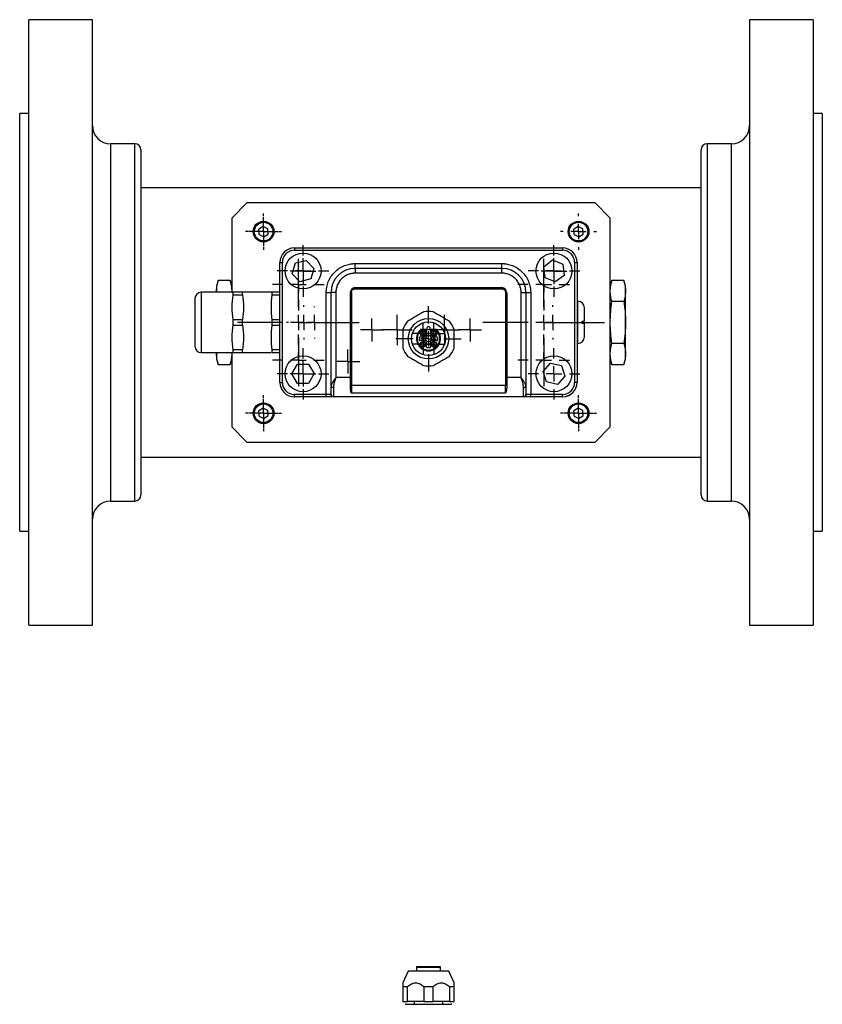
# Model space of a CAD drawing. Header units: inches. Extents: x 2.6 to 57.5, y 0.2 to 40.2.
# Tile 4 of 9: x 15.5 to 26, y 27.4 to 40.2. Entities that reach past the tile are written whole.
import ezdxf

# ---------------------------------------------------------------- set-up
doc = ezdxf.new("R2010")
doc.units = ezdxf.units.IN
doc.header["$LTSCALE"] = 4
doc.header["$MEASUREMENT"] = 0
doc.layers.add('SLD-0', color=179, linetype='Continuous')

# ---------------------------------------------------------------- blocks, each defined once
blk = doc.blocks.new('SW_CENTERMARKSYMBOL_58')
at = {"layer": 'SLD-0', "color": 0}
for p, q in [((0, 0.2), (0, 0.789)), ((-0.2, 0), (-0.789, 0)), ((0, 0), (-0.1, 0)), ((0, 0), (0, 0.1)), ((0, 0), (0, -0.1)), ((0, 0), (0.1, 0)), ((0.2, 0), (0.789, 0)), ((0, -0.2), (0, -0.789))]:
    blk.add_line(p, q, dxfattribs=at)
blk = doc.blocks.new('SW_CENTERMARKSYMBOL_59')
at = {"layer": 'SLD-0', "color": 0}
for p, q in [((0, 0.2), (0, 0.336)), ((-0.2, 0), (-0.336, 0)), ((0, 0), (-0.1, 0)), ((0, 0), (0, 0.1)), ((0, 0), (0, -0.1)), ((0, 0), (0.1, 0)), ((0.2, 0), (0.336, 0)), ((0, -0.2), (0, -0.336))]:
    blk.add_line(p, q, dxfattribs=at)
blk = doc.blocks.new('SW_CENTERMARKSYMBOL_60')
at = {"layer": 'SLD-0', "color": 0}
for p, q in [((0, 0.2), (0, 0.336)), ((-0.2, 0), (-0.336, 0)), ((0, 0), (-0.1, 0)), ((0, 0), (0, 0.1)), ((0, 0), (0, -0.1)), ((0, 0), (0.1, 0)), ((0.2, 0), (0.336, 0)), ((0, -0.2), (0, -0.336))]:
    blk.add_line(p, q, dxfattribs=at)
blk = doc.blocks.new('SW_CENTERMARKSYMBOL_61')
at = {"layer": 'SLD-0', "color": 0}
for p, q in [((0, 0.1), (0, 0.13)), ((-0.1, 0), (-0.13, 0)), ((0, 0), (-0.1, 0)), ((0, 0), (0, 0.1)), ((0, 0), (0, -0.1)), ((0, 0), (0.1, 0)), ((0.1, 0), (0.13, 0)), ((0, -0.1), (0, -0.13))]:
    blk.add_line(p, q, dxfattribs=at)
blk = doc.blocks.new('SW_CENTERMARKSYMBOL_62')
at = {"layer": 'SLD-0', "color": 0}
for p, q in [((0, 0.1), (0, 0.13)), ((-0.1, 0), (-0.13, 0)), ((0, 0), (-0.1, 0)), ((0, 0), (0, 0.1)), ((0, 0), (0, -0.1)), ((0, 0), (0.1, 0)), ((0.1, 0), (0.13, 0)), ((0, -0.1), (0, -0.13))]:
    blk.add_line(p, q, dxfattribs=at)
blk = doc.blocks.new('SW_CENTERMARKSYMBOL_63')
at = {"layer": 'SLD-0', "color": 0}
for p, q in [((0, 0.1), (0, 0.13)), ((-0.1, 0), (-0.13, 0)), ((0, 0), (-0.1, 0)), ((0, 0), (0, 0.1)), ((0, 0), (0, -0.1)), ((0, 0), (0.1, 0)), ((0.1, 0), (0.13, 0)), ((0, -0.1), (0, -0.13))]:
    blk.add_line(p, q, dxfattribs=at)
blk = doc.blocks.new('SW_CENTERMARKSYMBOL_64')
at = {"layer": 'SLD-0', "color": 0}
for p, q in [((0, 0.2), (0, 0.425)), ((-0.2, 0), (-0.425, 0)), ((0, 0), (-0.1, 0)), ((0, 0), (0, 0.1)), ((0, 0), (0, -0.1)), ((0, 0), (0.1, 0)), ((0.2, 0), (0.425, 0)), ((0, -0.2), (0, -0.425))]:
    blk.add_line(p, q, dxfattribs=at)
blk = doc.blocks.new('SW_CENTERMARKSYMBOL_65')
at = {"layer": 'SLD-0', "color": 0}
for p, q in [((0, 0.1), (0, 0.13)), ((-0.1, 0), (-0.13, 0)), ((0, 0), (-0.1, 0)), ((0, 0), (0, 0.1)), ((0, 0), (0, -0.1)), ((0, 0), (0.1, 0)), ((0.1, 0), (0.13, 0)), ((0, -0.1), (0, -0.13))]:
    blk.add_line(p, q, dxfattribs=at)
blk = doc.blocks.new('SW_CENTERMARKSYMBOL_66')
at = {"layer": 'SLD-0', "color": 0}
for p, q in [((0, 0.1), (0, 0.198)), ((-0.1, 0), (-0.198, 0)), ((0, 0), (-0.1, 0)), ((0, 0), (0, 0.1)), ((0, 0), (0, -0.1)), ((0, 0), (0.1, 0)), ((0.1, 0), (0.198, 0)), ((0, -0.1), (0, -0.198))]:
    blk.add_line(p, q, dxfattribs=at)
blk = doc.blocks.new('SW_CENTERMARKSYMBOL_67')
at = {"layer": 'SLD-0', "color": 0}
for p, q in [((0, 0.1), (0, 0.198)), ((-0.1, 0), (-0.198, 0)), ((0, 0), (-0.1, 0)), ((0, 0), (0, 0.1)), ((0, 0), (0, -0.1)), ((0, 0), (0.1, 0)), ((0.1, 0), (0.198, 0)), ((0, -0.1), (0, -0.198))]:
    blk.add_line(p, q, dxfattribs=at)
blk = doc.blocks.new('SW_CENTERMARKSYMBOL_68')
at = {"layer": 'SLD-0', "color": 0}
for p, q in [((0, 0.1), (0, 0.148)), ((-0.1, 0), (-0.148, 0)), ((0, 0), (-0.1, 0)), ((0, 0), (0, 0.1)), ((0, 0), (0, -0.1)), ((0, 0), (0.1, 0)), ((0.1, 0), (0.148, 0)), ((0, -0.1), (0, -0.148))]:
    blk.add_line(p, q, dxfattribs=at)
blk = doc.blocks.new('SW_CENTERMARKSYMBOL_69')
at = {"layer": 'SLD-0', "color": 0}
for p, q in [((0, 0.1), (0, 0.148)), ((-0.1, 0), (-0.148, 0)), ((0, 0), (-0.1, 0)), ((0, 0), (0, 0.1)), ((0, 0), (0, -0.1)), ((0, 0), (0.1, 0)), ((0.1, 0), (0.148, 0)), ((0, -0.1), (0, -0.148))]:
    blk.add_line(p, q, dxfattribs=at)
blk = doc.blocks.new('SW_CENTERMARKSYMBOL_70')
at = {"layer": 'SLD-0', "color": 0}
for p, q in [((0, 0.1), (0, 0.1563)), ((-0.1, 0), (-0.1563, 0)), ((0, 0), (-0.1, 0)), ((0, 0), (0, 0.1)), ((0, 0), (0, -0.1)), ((0, 0), (0.1, 0)), ((0.1, 0), (0.1563, 0)), ((0, -0.1), (0, -0.1563))]:
    blk.add_line(p, q, dxfattribs=at)
blk = doc.blocks.new('SW_CENTERMARKSYMBOL_71')
at = {"layer": 'SLD-0', "color": 0}
for p, q in [((0, 0.2), (0, 0.235)), ((-0.2, 0), (-0.235, 0)), ((0, 0), (-0.1, 0)), ((0, 0), (0, 0.1)), ((0, 0), (0, -0.1)), ((0, 0), (0.1, 0)), ((0.2, 0), (0.235, 0)), ((0, -0.2), (0, -0.235))]:
    blk.add_line(p, q, dxfattribs=at)
blk = doc.blocks.new('SW_CENTERMARKSYMBOL_72')
at = {"layer": 'SLD-0', "color": 0}
for p, q in [((0, 0.1), (0, 0.189)), ((-0.1, 0), (-0.189, 0)), ((0, 0), (-0.1, 0)), ((0, 0), (0, 0.1)), ((0, 0), (0, -0.1)), ((0, 0), (0.1, 0)), ((0.1, 0), (0.189, 0)), ((0, -0.1), (0, -0.189))]:
    blk.add_line(p, q, dxfattribs=at)
blk = doc.blocks.new('SW_CENTERMARKSYMBOL_73')
at = {"layer": 'SLD-0', "color": 0}
for p, q in [((0, 0.1), (0, 0.189)), ((-0.1, 0), (-0.189, 0)), ((0, 0), (-0.1, 0)), ((0, 0), (0, 0.1)), ((0, 0), (0, -0.1)), ((0, 0), (0.1, 0)), ((0.1, 0), (0.189, 0)), ((0, -0.1), (0, -0.189))]:
    blk.add_line(p, q, dxfattribs=at)
blk = doc.blocks.new('SW_CENTERMARKSYMBOL_74')
at = {"layer": 'SLD-0', "color": 0}
for p, q in [((0, 0.1), (0, 0.189)), ((-0.1, 0), (-0.189, 0)), ((0, 0), (-0.1, 0)), ((0, 0), (0, 0.1)), ((0, 0), (0, -0.1)), ((0, 0), (0.1, 0)), ((0.1, 0), (0.189, 0)), ((0, -0.1), (0, -0.189))]:
    blk.add_line(p, q, dxfattribs=at)
blk = doc.blocks.new('SW_CENTERMARKSYMBOL_75')
at = {"layer": 'SLD-0', "color": 0}
for p, q in [((0, 0.2), (0, 0.789)), ((-0.2, 0), (-0.789, 0)), ((0, 0), (-0.1, 0)), ((0, 0), (0, 0.1)), ((0, 0), (0, -0.1)), ((0, 0), (0.1, 0)), ((0.2, 0), (0.789, 0)), ((0, -0.2), (0, -0.789))]:
    blk.add_line(p, q, dxfattribs=at)
blk = doc.blocks.new('SW_CENTERMARKSYMBOL_76')
at = {"layer": 'SLD-0', "color": 0}
for p, q in [((0, 0.2), (0, 0.336)), ((-0.2, 0), (-0.336, 0)), ((0, 0), (-0.1, 0)), ((0, 0), (0, 0.1)), ((0, 0), (0, -0.1)), ((0, 0), (0.1, 0)), ((0.2, 0), (0.336, 0)), ((0, -0.2), (0, -0.336))]:
    blk.add_line(p, q, dxfattribs=at)
blk = doc.blocks.new('SW_CENTERMARKSYMBOL_77')
at = {"layer": 'SLD-0', "color": 0}
for p, q in [((0, 0.2), (0, 0.336)), ((-0.2, 0), (-0.336, 0)), ((0, 0), (-0.1, 0)), ((0, 0), (0, 0.1)), ((0, 0), (0, -0.1)), ((0, 0), (0.1, 0)), ((0.2, 0), (0.336, 0)), ((0, -0.2), (0, -0.336))]:
    blk.add_line(p, q, dxfattribs=at)
blk = doc.blocks.new('SW_CENTERMARKSYMBOL_78')
at = {"layer": 'SLD-0', "color": 0}
for p, q in [((0, 0.2), (0, 0.235)), ((-0.2, 0), (-0.235, 0)), ((0, 0), (-0.1, 0)), ((0, 0), (0, 0.1)), ((0, 0), (0, -0.1)), ((0, 0), (0.1, 0)), ((0.2, 0), (0.235, 0)), ((0, -0.2), (0, -0.235))]:
    blk.add_line(p, q, dxfattribs=at)
blk = doc.blocks.new('SW_CENTERMARKSYMBOL_79')
at = {"layer": 'SLD-0', "color": 0}
for p, q in [((0, 0.2), (0, 0.334375)), ((-0.2, 0), (-0.334375, 0)), ((0, 0), (-0.1, 0)), ((0, 0), (0, 0.1)), ((0, 0), (0, -0.1)), ((0, 0), (0.1, 0)), ((0.2, 0), (0.334375, 0)), ((0, -0.2), (0, -0.334375))]:
    blk.add_line(p, q, dxfattribs=at)
blk = doc.blocks.new('SW_CENTERMARKSYMBOL_80')
at = {"layer": 'SLD-0', "color": 0}
for p, q in [((0, 0.1), (0, 0.168)), ((-0.1, 0), (-0.168, 0)), ((0, 0), (-0.1, 0)), ((0, 0), (0, 0.1)), ((0, 0), (0, -0.1)), ((0, 0), (0.1, 0)), ((0.1, 0), (0.168, 0)), ((0, -0.1), (0, -0.168))]:
    blk.add_line(p, q, dxfattribs=at)
blk = doc.blocks.new('SW_CENTERMARKSYMBOL_81')
at = {"layer": 'SLD-0', "color": 0}
for p, q in [((0, 0.2), (0, 0.334375)), ((-0.2, 0), (-0.334375, 0)), ((0, 0), (-0.1, 0)), ((0, 0), (0, 0.1)), ((0, 0), (0, -0.1)), ((0, 0), (0.1, 0)), ((0.2, 0), (0.334375, 0)), ((0, -0.2), (0, -0.334375))]:
    blk.add_line(p, q, dxfattribs=at)
blk = doc.blocks.new('SW_CENTERMARKSYMBOL_82')
at = {"layer": 'SLD-0', "color": 0}
for p, q in [((0, 0.1), (0, 0.168)), ((-0.1, 0), (-0.168, 0)), ((0, 0), (-0.1, 0)), ((0, 0), (0, 0.1)), ((0, 0), (0, -0.1)), ((0, 0), (0.1, 0)), ((0.1, 0), (0.168, 0)), ((0, -0.1), (0, -0.168))]:
    blk.add_line(p, q, dxfattribs=at)
blk = doc.blocks.new('SW_CENTERMARKSYMBOL_83')
at = {"layer": 'SLD-0', "color": 0}
for p, q in [((0, 0.1), (0, 0.168)), ((-0.1, 0), (-0.168, 0)), ((0, 0), (-0.1, 0)), ((0, 0), (0, 0.1)), ((0, 0), (0, -0.1)), ((0, 0), (0.1, 0)), ((0.1, 0), (0.168, 0)), ((0, -0.1), (0, -0.168))]:
    blk.add_line(p, q, dxfattribs=at)
blk = doc.blocks.new('SW_CENTERMARKSYMBOL_84')
at = {"layer": 'SLD-0', "color": 0}
for p, q in [((0, 0.2), (0, 0.208)), ((-0.2, 0), (-0.208, 0)), ((0, 0), (-0.1, 0)), ((0, 0), (0, 0.1)), ((0, 0), (0, -0.1)), ((0, 0), (0.1, 0)), ((0.2, 0), (0.208, 0)), ((0, -0.2), (0, -0.208))]:
    blk.add_line(p, q, dxfattribs=at)
blk = doc.blocks.new('SW_CENTERMARKSYMBOL_85')
at = {"layer": 'SLD-0', "color": 0}
for p, q in [((0, 0.2), (0, 0.235)), ((-0.2, 0), (-0.235, 0)), ((0, 0), (-0.1, 0)), ((0, 0), (0, 0.1)), ((0, 0), (0, -0.1)), ((0, 0), (0.1, 0)), ((0.2, 0), (0.235, 0)), ((0, -0.2), (0, -0.235))]:
    blk.add_line(p, q, dxfattribs=at)
blk = doc.blocks.new('SW_CENTERMARKSYMBOL_86')
at = {"layer": 'SLD-0', "color": 0}
for p, q in [((0, 0.2), (0, 0.334375)), ((-0.2, 0), (-0.334375, 0)), ((0, 0), (-0.1, 0)), ((0, 0), (0, 0.1)), ((0, 0), (0, -0.1)), ((0, 0), (0.1, 0)), ((0.2, 0), (0.334375, 0)), ((0, -0.2), (0, -0.334375))]:
    blk.add_line(p, q, dxfattribs=at)
blk = doc.blocks.new('SW_CENTERMARKSYMBOL_87')
at = {"layer": 'SLD-0', "color": 0}
for p, q in [((0, 0.2), (0, 0.334375)), ((-0.2, 0), (-0.334375, 0)), ((0, 0), (-0.1, 0)), ((0, 0), (0, 0.1)), ((0, 0), (0, -0.1)), ((0, 0), (0.1, 0)), ((0.2, 0), (0.334375, 0)), ((0, -0.2), (0, -0.334375))]:
    blk.add_line(p, q, dxfattribs=at)
blk = doc.blocks.new('SW_CENTERMARKSYMBOL_88')
at = {"layer": 'SLD-0', "color": 0}
for p, q in [((0, 0.2), (0, 0.225)), ((-0.2, 0), (-0.225, 0)), ((0, 0), (-0.1, 0)), ((0, 0), (0, 0.1)), ((0, 0), (0, -0.1)), ((0, 0), (0.1, 0)), ((0.2, 0), (0.225, 0)), ((0, -0.2), (0, -0.225))]:
    blk.add_line(p, q, dxfattribs=at)
blk = doc.blocks.new('SW_CENTERMARKSYMBOL_89')
at = {"layer": 'SLD-0', "color": 0}
for p, q in [((0, 0.2), (0, 0.225)), ((-0.2, 0), (-0.225, 0)), ((0, 0), (-0.1, 0)), ((0, 0), (0, 0.1)), ((0, 0), (0, -0.1)), ((0, 0), (0.1, 0)), ((0.2, 0), (0.225, 0)), ((0, -0.2), (0, -0.225))]:
    blk.add_line(p, q, dxfattribs=at)
blk = doc.blocks.new('SW_CENTERMARKSYMBOL_90')
at = {"layer": 'SLD-0', "color": 0}
for p, q in [((0, 0.2), (0, 0.235)), ((-0.2, 0), (-0.235, 0)), ((0, 0), (-0.1, 0)), ((0, 0), (0, 0.1)), ((0, 0), (0, -0.1)), ((0, 0), (0.1, 0)), ((0.2, 0), (0.235, 0)), ((0, -0.2), (0, -0.235))]:
    blk.add_line(p, q, dxfattribs=at)

msp = doc.modelspace()

# ---------------------------------------------------------------- linework, layer by layer
at = {"color": 7, "linetype": 'Continuous', "lineweight": 25}
for p, q in [((16.493, 40.223), (15.666, 40.223)), ((15.666, 38.255), (15.666, 40.223)), ((16.493, 38.255), (16.493, 40.223)), ((25.863, 40.223), (25.036, 40.223)), ((25.036, 40.223), (25.036, 32.349)), ((25.863, 40.223), (25.863, 32.349)), ((15.666, 39.003), (15.548, 39.003)), ((15.548, 37.644), (15.548, 39.003)), ((25.981, 39.003), (25.863, 39.003)), ((25.981, 39.003), (25.981, 33.57)), ((17.044, 38.609), (16.729, 38.609)), ((24.8, 38.609), (24.485, 38.609)), ((17.123, 38.53), (17.123, 37.408)), ((24.406, 34.042), (24.406, 38.53)), ((15.666, 32.349), (15.666, 38.255)), ((16.493, 32.349), (16.493, 38.255)), ((24.406, 38.036), (17.123, 38.036)), ((18.501, 37.841), (18.304, 37.644)), ((23.028, 37.841), (18.501, 37.841)), ((23.225, 37.644), (23.028, 37.841)), ((15.548, 33.57), (15.548, 37.644)), ((18.304, 37.644), (18.304, 36.679)), ((18.714, 37.535), (18.657, 37.498)), ((18.775, 37.504), (18.714, 37.535)), ((22.808, 37.535), (22.751, 37.498)), ((22.869, 37.504), (22.808, 37.535)), ((23.225, 34.928), (23.225, 37.644)), ((17.123, 37.408), (17.123, 34.042)), ((18.66, 37.43), (18.657, 37.498)), ((18.66, 37.43), (18.721, 37.399)), ((18.721, 37.399), (18.778, 37.436)), ((18.778, 37.436), (18.775, 37.504)), ((22.754, 37.43), (22.751, 37.498)), ((22.754, 37.43), (22.815, 37.399)), ((22.815, 37.399), (22.872, 37.436)), ((22.872, 37.436), (22.869, 37.504)), ((19.118, 37.255), (22.605, 37.255)), ((19.118, 37.255), (19.118, 37.224)), ((19.118, 37.224), (22.605, 37.224)), ((22.605, 37.255), (22.605, 37.224)), ((18.931, 37.073), (18.931, 37.067)), ((18.931, 35.506), (18.931, 37.067)), ((18.931, 37.067), (18.962, 37.067)), ((18.962, 35.506), (18.962, 37.067)), ((19.091, 36.92), (19.131, 37.059)), ((19.131, 37.059), (19.271, 37.093)), ((19.271, 37.093), (19.371, 36.989)), ((19.908, 36.989), (19.908, 37.051)), ((19.908, 37.051), (21.815, 37.051)), ((21.815, 36.989), (21.815, 37.051)), ((22.36, 37.011), (22.475, 37.098)), ((22.377, 36.868), (22.36, 37.011)), ((22.475, 37.098), (22.608, 37.042)), ((22.608, 37.042), (22.626, 36.898)), ((22.761, 37.067), (22.761, 35.506)), ((22.761, 37.067), (22.793, 37.067)), ((22.793, 37.067), (22.793, 35.506)), ((19.191, 36.816), (19.091, 36.92)), ((19.371, 36.989), (19.331, 36.851)), ((19.731, 36.936), (19.724, 36.928)), ((19.731, 36.936), (19.734, 36.936)), ((21.815, 36.989), (19.908, 36.989)), ((19.908, 36.989), (19.908, 36.926)), ((21.815, 36.926), (19.908, 36.926)), ((21.815, 36.926), (21.815, 36.989)), ((22.626, 36.898), (22.51, 36.812)), ((18.126, 36.832), (18.107, 36.759)), ((18.284, 36.832), (18.126, 36.832)), ((18.304, 36.759), (18.284, 36.832)), ((19.331, 36.851), (19.191, 36.816)), ((19.656, 36.861), (19.652, 36.857)), ((19.652, 36.855), (19.652, 36.857)), ((22.51, 36.812), (22.377, 36.868)), ((23.245, 36.832), (23.225, 36.759)), ((23.402, 36.832), (23.245, 36.832)), ((23.422, 36.759), (23.402, 36.832)), ((23.422, 36.695), (23.422, 36.759)), ((18.31, 36.679), (17.907, 36.679)), ((18.107, 36.695), (18.107, 36.679)), ((18.109, 36.679), (18.107, 36.695)), ((18.304, 36.695), (18.301, 36.679)), ((18.321, 36.643), (18.321, 36.679)), ((18.445, 36.679), (18.321, 36.679)), ((18.321, 36.643), (18.445, 36.643)), ((18.445, 36.643), (18.445, 36.679)), ((18.456, 36.679), (18.445, 36.679)), ((18.819, 36.679), (18.463, 36.679)), ((18.831, 36.643), (18.831, 36.679)), ((18.931, 36.679), (18.831, 36.679)), ((18.831, 36.643), (18.931, 36.643)), ((18.931, 36.682), (18.921, 36.682)), ((19.533, 35.35), (19.533, 36.676)), ((19.533, 36.676), (19.596, 36.676)), ((19.596, 35.456), (19.596, 36.676)), ((19.658, 36.676), (19.596, 36.676)), ((19.658, 36.676), (19.658, 35.569)), ((19.846, 35.569), (19.846, 36.676)), ((19.861, 36.677), (19.861, 35.465)), ((19.908, 36.739), (21.815, 36.739)), ((19.908, 36.724), (19.908, 36.739)), ((19.908, 36.724), (21.815, 36.724)), ((21.815, 36.739), (21.815, 36.724)), ((21.863, 36.677), (21.863, 35.465)), ((21.878, 36.676), (21.878, 35.569)), ((22.065, 35.569), (22.065, 36.676)), ((22.065, 36.676), (22.128, 36.676)), ((22.128, 36.676), (22.128, 35.456)), ((22.128, 36.676), (22.19, 36.676)), ((22.19, 36.676), (22.19, 35.35)), ((22.803, 36.562), (22.793, 36.562)), ((23.402, 36.559), (23.245, 36.559)), ((18.321, 36.251), (18.321, 36.322)), ((18.445, 36.322), (18.321, 36.322)), ((18.321, 36.251), (18.445, 36.251)), ((18.445, 36.251), (18.445, 36.322)), ((18.831, 36.251), (18.831, 36.322)), ((18.931, 36.322), (18.831, 36.322)), ((18.831, 36.251), (18.931, 36.251)), ((22.858, 36.272), (22.858, 36.302)), ((20.837, 36.192), (20.758, 36.192)), ((20.761, 36.182), (20.837, 36.182)), ((20.837, 36.182), (20.837, 36.192)), ((20.837, 36.192), (20.886, 36.192)), ((20.837, 36.105), (20.837, 36.182)), ((20.842, 36.214), (20.842, 36.192)), ((20.86, 36.231), (20.864, 36.231)), ((20.881, 36.214), (20.881, 36.192)), ((20.886, 36.192), (20.886, 36.182)), ((20.966, 36.192), (20.886, 36.192)), ((20.886, 36.182), (20.886, 36.105)), ((20.886, 36.182), (20.962, 36.182)), ((20.744, 36.059), (20.744, 36.089)), ((20.753, 36.098), (20.831, 36.098)), ((20.831, 36.049), (20.753, 36.049)), ((20.837, 35.966), (20.837, 36.043)), ((20.886, 36.043), (20.886, 35.966)), ((20.892, 36.098), (20.97, 36.098)), ((20.97, 36.049), (20.892, 36.049)), ((20.98, 36.089), (20.98, 36.059)), ((22.793, 36.012), (22.803, 36.012)), ((23.402, 36.013), (23.245, 36.013)), ((17.907, 35.895), (18.304, 35.895)), ((18.107, 35.877), (18.109, 35.895)), ((18.107, 35.895), (18.107, 35.877)), ((18.107, 35.877), (18.107, 35.814)), ((18.301, 35.895), (18.304, 35.877)), ((18.304, 35.895), (18.304, 34.928)), ((18.31, 35.895), (18.321, 35.895)), ((18.321, 35.895), (18.321, 35.93)), ((18.445, 35.93), (18.321, 35.93)), ((18.321, 35.895), (18.445, 35.895)), ((18.445, 35.895), (18.445, 35.93)), ((18.456, 35.895), (18.813, 35.895)), ((18.819, 35.895), (18.831, 35.895)), ((18.831, 35.895), (18.831, 35.93)), ((18.931, 35.93), (18.831, 35.93)), ((18.831, 35.895), (18.931, 35.895)), ((18.921, 35.892), (18.931, 35.892)), ((20.876, 35.956), (20.847, 35.956)), ((18.107, 35.814), (18.126, 35.741)), ((18.126, 35.741), (18.284, 35.741)), ((18.284, 35.741), (18.304, 35.814)), ((19.086, 35.618), (19.158, 35.743)), ((19.158, 35.743), (19.302, 35.744)), ((19.302, 35.744), (19.375, 35.62)), ((22.352, 35.649), (22.448, 35.756)), ((22.448, 35.756), (22.589, 35.726)), ((22.589, 35.726), (22.634, 35.589)), ((23.225, 35.814), (23.245, 35.741)), ((23.245, 35.741), (23.402, 35.741)), ((23.402, 35.741), (23.422, 35.814)), ((19.159, 35.493), (19.086, 35.618)), ((19.375, 35.62), (19.304, 35.494)), ((22.396, 35.512), (22.352, 35.649)), ((18.931, 35.506), (18.962, 35.506)), ((19.304, 35.494), (19.159, 35.493)), ((19.846, 35.569), (19.658, 35.569)), ((19.846, 35.429), (19.846, 35.569)), ((22.065, 35.569), (21.878, 35.569)), ((21.878, 35.569), (21.878, 35.429)), ((22.537, 35.481), (22.396, 35.512)), ((22.634, 35.589), (22.537, 35.481)), ((22.793, 35.506), (22.761, 35.506)), ((19.533, 35.35), (19.118, 35.35)), ((19.118, 35.319), (19.118, 35.35)), ((19.592, 35.35), (19.533, 35.35)), ((19.533, 35.319), (19.533, 35.35)), ((19.627, 35.44), (19.627, 35.322)), ((21.863, 35.465), (19.861, 35.465)), ((19.861, 35.465), (19.861, 35.365)), ((21.863, 35.365), (19.861, 35.365)), ((21.863, 35.365), (21.863, 35.465)), ((22.096, 35.322), (22.096, 35.44)), ((22.19, 35.35), (22.132, 35.35)), ((22.19, 35.319), (22.19, 35.35)), ((22.605, 35.35), (22.19, 35.35)), ((22.605, 35.319), (22.605, 35.35)), ((19.112, 35.319), (19.119, 35.319)), ((19.533, 35.319), (19.118, 35.319)), ((22.102, 35.319), (19.621, 35.319)), ((22.605, 35.319), (22.19, 35.319)), ((18.714, 35.173), (18.657, 35.136)), ((18.66, 35.068), (18.657, 35.136)), ((18.775, 35.142), (18.714, 35.173)), ((18.778, 35.074), (18.775, 35.142)), ((22.808, 35.173), (22.751, 35.136)), ((22.754, 35.068), (22.751, 35.136)), ((22.869, 35.142), (22.808, 35.173)), ((22.872, 35.074), (22.869, 35.142)), ((18.66, 35.068), (18.721, 35.037)), ((18.721, 35.037), (18.778, 35.074)), ((22.754, 35.068), (22.815, 35.037)), ((22.815, 35.037), (22.872, 35.074)), ((18.304, 34.928), (18.501, 34.731)), ((23.028, 34.731), (23.225, 34.928)), ((18.501, 34.731), (23.028, 34.731)), ((17.123, 34.536), (24.406, 34.536)), ((16.729, 33.963), (17.044, 33.963)), ((24.485, 33.963), (24.8, 33.963)), ((15.548, 33.57), (15.666, 33.57)), ((25.863, 33.57), (25.981, 33.57)), ((15.666, 32.349), (16.493, 32.349)), ((25.036, 32.349), (25.863, 32.349)), ((20.599, 27.848), (20.529, 27.697)), ((21.124, 27.848), (20.599, 27.848)), ((20.704, 27.897), (20.704, 27.848)), ((21.019, 27.848), (21.019, 27.897)), ((21.194, 27.697), (21.124, 27.848)), ((20.529, 27.651), (20.59, 27.651)), ((20.529, 27.651), (20.529, 27.454)), ((20.59, 27.454), (20.59, 27.651)), ((20.801, 27.651), (20.922, 27.651)), ((20.801, 27.651), (20.801, 27.454)), ((20.922, 27.454), (20.922, 27.651)), ((21.134, 27.651), (21.194, 27.651)), ((21.134, 27.651), (21.134, 27.454)), ((21.194, 27.454), (21.194, 27.651)), ((20.529, 27.454), (20.59, 27.454)), ((20.562, 27.419), (20.862, 27.419)), ((20.801, 27.454), (20.59, 27.454)), ((20.675, 27.454), (20.675, 27.419)), ((20.801, 27.454), (20.922, 27.454)), ((21.134, 27.454), (20.922, 27.454)), ((21.049, 27.419), (21.049, 27.454)), ((21.134, 27.454), (21.194, 27.454))]:
    msp.add_line(p, q, dxfattribs=at)
at = {"color": 8, "linetype": 'Continuous', "lineweight": 25}
for p, q in [((16.729, 38.609), (16.729, 37.448)), ((17.044, 37.448), (17.044, 38.609)), ((24.485, 38.609), (24.485, 33.963)), ((24.8, 33.963), (24.8, 38.609)), ((16.729, 37.448), (16.729, 33.963)), ((17.044, 33.963), (17.044, 37.448)), ((17.907, 36.679), (17.907, 36.626)), ((17.907, 36.626), (17.907, 35.895)), ((18.921, 36.682), (18.921, 36.679)), ((22.803, 36.012), (22.803, 36.562)), ((18.921, 35.895), (18.921, 35.892)), ((21.019, 27.897), (20.704, 27.897))]:
    msp.add_line(p, q, dxfattribs=at)
at = {"color": 7, "linetype": 'Continuous', "lineweight": 25, "flags": 128}
for points in [[(19.119, 37.255), (19.082, 37.251), (19.048, 37.241)], [(18.107, 36.759), (18.107, 36.755), (18.107, 36.742), (18.107, 36.723), (18.107, 36.695)], [(18.921, 36.682), (18.904, 36.68), (18.898, 36.679)], [(23.422, 36.286), (23.422, 36.348), (23.422, 36.408), (23.422, 36.467), (23.422, 36.522), (23.422, 36.574), (23.422, 36.62), (23.422, 36.661), (23.422, 36.695)], [(23.422, 35.877), (23.422, 35.911), (23.422, 35.952), (23.422, 35.999), (23.422, 36.05), (23.422, 36.105), (23.422, 36.164), (23.422, 36.224), (23.422, 36.286)], [(18.898, 35.895), (18.904, 35.893), (18.921, 35.892)], [(23.422, 35.814), (23.422, 35.818), (23.422, 35.83), (23.422, 35.85), (23.422, 35.877)], [(18.931, 35.507), (18.934, 35.47), (18.945, 35.436)], [(19.627, 35.44), (19.621, 35.44), (19.615, 35.441), (19.61, 35.443), (19.605, 35.445), (19.601, 35.447), (19.598, 35.45), (19.596, 35.453), (19.596, 35.456)], [(22.096, 35.44), (22.103, 35.44), (22.108, 35.441), (22.114, 35.443), (22.119, 35.445), (22.122, 35.447), (22.125, 35.45), (22.127, 35.453), (22.128, 35.456)]]:
    msp.add_lwpolyline(points, dxfattribs=at)
at = {"color": 7, "linetype": 'Continuous', "lineweight": 25}
for centre, radius in [((18.718, 37.467), 0.135), ((18.718, 37.467), 0.121), ((22.812, 37.467), 0.135), ((22.812, 37.467), 0.121), ((19.231, 36.955), 0.234), ((22.493, 36.955), 0.234), ((20.862, 36.074), 0.263), ((20.862, 36.074), 0.22), ((20.793, 36.143), 0.0374), ((20.793, 36.143), 0.0295), ((20.931, 36.143), 0.0374), ((20.931, 36.143), 0.0295), ((20.793, 36.005), 0.0374), ((20.793, 36.005), 0.0295), ((20.931, 36.005), 0.0374), ((20.931, 36.005), 0.0295), ((19.231, 35.619), 0.234), ((22.493, 35.619), 0.234), ((18.718, 35.105), 0.135), ((18.718, 35.105), 0.121), ((22.812, 35.105), 0.135), ((22.812, 35.105), 0.121)]:
    msp.add_circle(centre, radius, dxfattribs=at)
for centre, radius, start, end in [((16.729, 38.845), 0.236, 180, 270), ((24.8, 38.845), 0.236, 270, 0), ((17.044, 38.53), 0.0787, 0, 90), ((24.485, 38.53), 0.0787, 90, 180), ((19.118, 37.067), 0.188, 90, 180), ((22.605, 37.067), 0.188, 0, 90), ((22.605, 37.067), 0.188, 0, 90), ((19.908, 36.676), 0.313, 90, 180), ((21.815, 36.676), 0.313, 0, 90), ((17.907, 36.598), 0.0808, 90, 180), ((19.908, 36.676), 0.0625, 90, 180), ((19.857, 36.461), 0.215, 89.0014, 92.9983), ((21.815, 36.676), 0.0625, 0, 90), ((21.866, 36.461), 0.215, 87.0017, 90.9986), ((22.803, 36.477), 0.085, 0, 90), ((20.862, 36.074), 0.354, 80.1342, 99.8658), ((20.862, 36.074), 0.354, 140.1342, 159.8658), ((20.862, 36.074), 0.354, 20.1342, 39.8658), ((20.862, 36.074), 0.157, 131.4096, 48.5904), ((20.862, 36.074), 0.0394, 51.3178, 128.6822), ((20.86, 36.214), 0.0177, 90, 180), ((20.864, 36.214), 0.0177, 0, 90), ((20.753, 36.089), 0.00984, 90, 180), ((20.753, 36.059), 0.00984, 180, 270), ((20.862, 36.074), 0.0394, 141.3178, 218.6822), ((20.862, 36.074), 0.0394, 128.6822, 141.3178), ((20.862, 36.074), 0.0394, 218.6822, 231.3178), ((20.862, 36.074), 0.0394, 231.3178, 308.6822), ((20.862, 36.074), 0.0394, 38.6822, 51.3178), ((20.862, 36.074), 0.0394, 308.6822, 321.3178), ((20.862, 36.074), 0.0394, 321.3178, 38.6822), ((20.97, 36.089), 0.00984, 0, 90), ((20.97, 36.059), 0.00984, 270, 0), ((22.803, 36.097), 0.085, 270, 0), ((17.907, 35.976), 0.0808, 180, 270), ((20.862, 36.074), 0.354, 200.1342, 219.8658), ((20.847, 35.966), 0.00984, 180, 270), ((20.876, 35.966), 0.00984, 270, 0), ((20.862, 36.074), 0.354, 320.1342, 339.8658), ((20.862, 36.074), 0.354, 260.1342, 279.8658), ((19.118, 35.506), 0.188, 180, 270), ((22.605, 35.507), 0.188, 270, 0), ((22.605, 35.506), 0.188, 270, 0), ((19.622, 35.349), 0.0303, 178.2259, 268.1086), ((19.627, 35.353), 0.0311, 180.3215, 270.3179), ((19.857, 35.25), 0.215, 89.0014, 92.9983), ((21.866, 35.25), 0.215, 87.0017, 90.9986), ((22.097, 35.353), 0.0311, 269.6821, 359.6785), ((22.101, 35.349), 0.0303, 271.8914, 1.7741), ((16.729, 33.727), 0.236, 90, 180), ((17.044, 34.042), 0.0787, 270, 0), ((24.485, 34.042), 0.0787, 180, 270), ((24.8, 33.727), 0.236, 0, 90), ((20.714, 27.897), 0.00984, 90, 180), ((21.009, 27.897), 0.00984, 0, 90), ((20.562, 27.409), 0.00984, 90, 110.1463), ((21.161, 27.409), 0.00984, 69.8537, 90)]:
    msp.add_arc(centre, radius, start, end, dxfattribs=at)
for points in [[(19.118, 37.224), (19.032, 37.224), (18.962, 37.154), (18.962, 37.067)], [(22.761, 37.067), (22.761, 37.154), (22.691, 37.224), (22.605, 37.224)], [(18.321, 36.679), (18.314, 36.679), (18.31, 36.679), (18.31, 36.679)], [(18.321, 36.322), (18.314, 36.376), (18.306, 36.483), (18.314, 36.59), (18.321, 36.643)], [(18.445, 36.643), (18.452, 36.59), (18.46, 36.483), (18.452, 36.376), (18.445, 36.322)], [(18.831, 36.679), (18.824, 36.679), (18.819, 36.679), (18.819, 36.679)], [(18.831, 36.322), (18.823, 36.376), (18.815, 36.483), (18.823, 36.59), (18.831, 36.643)], [(18.321, 35.93), (18.314, 35.984), (18.306, 36.091), (18.314, 36.198), (18.321, 36.251)], [(18.445, 36.251), (18.452, 36.198), (18.46, 36.091), (18.452, 35.984), (18.445, 35.93)], [(18.831, 35.93), (18.823, 35.984), (18.815, 36.091), (18.823, 36.198), (18.831, 36.251)], [(18.445, 35.895), (18.452, 35.895), (18.456, 35.895), (18.456, 35.895)], [(18.962, 35.506), (18.962, 35.42), (19.032, 35.35), (19.118, 35.35)], [(22.605, 35.35), (22.691, 35.35), (22.761, 35.42), (22.761, 35.506)], [(19.592, 35.35), (19.594, 35.35), (19.596, 35.351), (19.596, 35.352)], [(19.596, 35.352), (19.596, 35.362), (19.596, 35.4), (19.596, 35.456)], [(22.128, 35.456), (22.128, 35.4), (22.128, 35.362), (22.128, 35.352)], [(22.128, 35.352), (22.128, 35.351), (22.129, 35.35), (22.132, 35.35)]]:
    msp.add_open_spline(points, degree=3, dxfattribs=at)
for points, knots in [([(19.533, 36.676), (19.533, 36.68), (19.533, 36.688), (19.534, 36.699), (19.535, 36.711), (19.536, 36.722), (19.537, 36.733), (19.541, 36.753), (19.547, 36.78), (19.559, 36.815), (19.575, 36.849), (19.6, 36.893), (19.641, 36.943), (19.691, 36.984), (19.735, 37.01), (19.769, 37.025), (19.804, 37.037), (19.835, 37.045), (19.863, 37.049), (19.885, 37.051), (19.901, 37.051), (19.908, 37.051)], [0, 0, 0, 0, 0.019453, 0.0388718, 0.0582745, 0.0776791, 0.0971038, 0.1165667, 0.1783126, 0.2400936, 0.3044137, 0.3687691, 0.5000067, 0.6312443, 0.6955644, 0.7599198, 0.8216657, 0.8834467, 0.9223141, 0.9611168, 1, 1, 1, 1]), ([(21.815, 37.051), (21.819, 37.051), (21.827, 37.051), (21.838, 37.051), (21.849, 37.05), (21.861, 37.049), (21.872, 37.047), (21.892, 37.044), (21.919, 37.037), (21.954, 37.025), (21.988, 37.01), (22.032, 36.984), (22.082, 36.943), (22.123, 36.893), (22.149, 36.849), (22.164, 36.815), (22.176, 36.78), (22.183, 36.749), (22.188, 36.722), (22.19, 36.699), (22.19, 36.684), (22.19, 36.676)], [0, 0, 0, 0, 0.019453, 0.038872, 0.058274, 0.077679, 0.097104, 0.116567, 0.178313, 0.240094, 0.304414, 0.368769, 0.500007, 0.631244, 0.695564, 0.75992, 0.821666, 0.883447, 0.922314, 0.961117, 1, 1, 1, 1]), ([(19.908, 36.926), (19.905, 36.926), (19.899, 36.926), (19.89, 36.926), (19.881, 36.925), (19.872, 36.924), (19.858, 36.921), (19.839, 36.917), (19.816, 36.909), (19.793, 36.899), (19.764, 36.881), (19.73, 36.854), (19.703, 36.821), (19.686, 36.791), (19.675, 36.769), (19.668, 36.745), (19.663, 36.725), (19.66, 36.707), (19.658, 36.692), (19.658, 36.681), (19.658, 36.676)], [0, 0, 0, 0, 0.023336, 0.046629, 0.069911, 0.093212, 0.116565, 0.178302, 0.240092, 0.304403, 0.368768, 0.500006, 0.631244, 0.695555, 0.759919, 0.821657, 0.883446, 0.92231, 0.961113, 1, 1, 1, 1]), ([(22.065, 36.676), (22.065, 36.679), (22.065, 36.685), (22.065, 36.695), (22.064, 36.704), (22.063, 36.713), (22.06, 36.727), (22.056, 36.745), (22.048, 36.769), (22.038, 36.791), (22.02, 36.821), (21.993, 36.854), (21.96, 36.881), (21.93, 36.899), (21.908, 36.909), (21.884, 36.917), (21.864, 36.922), (21.846, 36.925), (21.83, 36.926), (21.82, 36.926), (21.815, 36.926)], [0, 0, 0, 0, 0.023336, 0.046629, 0.069911, 0.093212, 0.116565, 0.178302, 0.240092, 0.304403, 0.368768, 0.500006, 0.631244, 0.695555, 0.759919, 0.821657, 0.883446, 0.92231, 0.961113, 1, 1, 1, 1]), ([(18.107, 36.695), (18.107, 36.718), (18.109, 36.741), (18.115, 36.786), (18.12, 36.809), (18.126, 36.832)], [0, 0, 0, 0, 0.5, 0.5, 1, 1, 1, 1]), ([(18.284, 36.832), (18.29, 36.809), (18.295, 36.786), (18.302, 36.741), (18.304, 36.718), (18.304, 36.695)], [0, 0, 0, 0, 0.5, 0.5, 1, 1, 1, 1]), ([(23.225, 36.695), (23.225, 36.718), (23.227, 36.741), (23.234, 36.786), (23.238, 36.809), (23.245, 36.832)], [0, 0, 0, 0, 0.5, 0.5, 1, 1, 1, 1]), ([(23.402, 36.832), (23.408, 36.809), (23.413, 36.786), (23.42, 36.741), (23.422, 36.718), (23.422, 36.695)], [0, 0, 0, 0, 0.5, 0.5, 1, 1, 1, 1]), ([(19.861, 36.677), (19.861, 36.678), (19.861, 36.681), (19.861, 36.685), (19.862, 36.689), (19.865, 36.696), (19.869, 36.703), (19.874, 36.71), (19.881, 36.716), (19.889, 36.72), (19.897, 36.723), (19.903, 36.724), (19.906, 36.724), (19.908, 36.724)], [0, 0, 0, 0, 0.052807, 0.110427, 0.172871, 0.240209, 0.391537, 0.500059, 0.608835, 0.759895, 0.848708, 0.928714, 1, 1, 1, 1]), ([(21.815, 36.724), (21.817, 36.724), (21.819, 36.724), (21.824, 36.723), (21.828, 36.722), (21.835, 36.72), (21.842, 36.716), (21.849, 36.71), (21.855, 36.703), (21.859, 36.696), (21.861, 36.688), (21.863, 36.682), (21.863, 36.678), (21.863, 36.677)], [0, 0, 0, 0, 0.052656, 0.110223, 0.172707, 0.240175, 0.391226, 0.500011, 0.608524, 0.759862, 0.848521, 0.928535, 1, 1, 1, 1]), ([(23.245, 36.559), (23.238, 36.582), (23.234, 36.604), (23.227, 36.65), (23.225, 36.672), (23.225, 36.695)], [0, 0, 0, 0, 0.5, 0.5, 1, 1, 1, 1]), ([(23.422, 36.695), (23.422, 36.672), (23.42, 36.65), (23.413, 36.604), (23.408, 36.582), (23.402, 36.559)], [0, 0, 0, 0, 0.5, 0.5, 1, 1, 1, 1]), ([(17.826, 36.597), (17.826, 36.596), (17.826, 36.596), (17.826, 36.562), (17.826, 36.497), (17.826, 36.428), (17.826, 36.368), (17.826, 36.305), (17.826, 36.223), (17.826, 36.127), (17.826, 36.051), (17.826, 36.007), (17.826, 35.985), (17.826, 35.975), (17.826, 35.977), (17.826, 35.977)], [0, 0, 0, 0, 0.046792, 0.166521, 0.286249, 0.350701, 0.416521, 0.48234, 0.546792, 0.666521, 0.786249, 0.850701, 0.916521, 0.98234, 1, 1, 1, 1]), ([(23.225, 36.286), (23.225, 36.332), (23.227, 36.377), (23.234, 36.468), (23.238, 36.514), (23.245, 36.559)], [0, 0, 0, 0, 0.5, 0.5, 1, 1, 1, 1]), ([(23.402, 36.559), (23.408, 36.514), (23.413, 36.468), (23.42, 36.377), (23.422, 36.332), (23.422, 36.286)], [0, 0, 0, 0, 0.5, 0.5, 1, 1, 1, 1]), ([(20.801, 36.423), (20.785, 36.414), (20.769, 36.404), (20.742, 36.389), (20.733, 36.384), (20.714, 36.373), (20.705, 36.367), (20.686, 36.356), (20.676, 36.351), (20.657, 36.34), (20.648, 36.335), (20.622, 36.319), (20.605, 36.31), (20.59, 36.301)], [0, 0, 0, 0, 0.25, 0.25, 0.375, 0.375, 0.5, 0.5, 0.625, 0.625, 0.75, 0.75, 1, 1, 1, 1]), ([(21.134, 36.301), (21.118, 36.31), (21.102, 36.319), (21.075, 36.335), (21.066, 36.34), (21.047, 36.351), (21.037, 36.356), (21.018, 36.368), (21.009, 36.373), (20.99, 36.384), (20.981, 36.389), (20.954, 36.405), (20.938, 36.414), (20.922, 36.423)], [0, 0, 0, 0, 0.25, 0.25, 0.375, 0.375, 0.5, 0.5, 0.625, 0.625, 0.75, 0.75, 1, 1, 1, 1]), ([(22.888, 36.302), (22.888, 36.349), (22.888, 36.394), (22.888, 36.459), (22.888, 36.477), (22.888, 36.477)], [0, 0, 0, 0, 0.5, 0.5, 1, 1, 1, 1]), ([(22.858, 36.302), (22.862, 36.302), (22.867, 36.302), (22.874, 36.302), (22.877, 36.302), (22.885, 36.302), (22.888, 36.302), (22.888, 36.302)], [0, 0, 0, 0, 0.25, 0.25, 0.5, 0.5, 1, 1, 1, 1]), ([(22.888, 36.272), (22.888, 36.272), (22.887, 36.272), (22.884, 36.272), (22.882, 36.272), (22.875, 36.272), (22.867, 36.272), (22.858, 36.272)], [0, 0, 0, 0, 0.25, 0.25, 0.5, 0.5, 1, 1, 1, 1]), ([(22.888, 36.097), (22.888, 36.097), (22.888, 36.115), (22.888, 36.18), (22.888, 36.224), (22.888, 36.272)], [0, 0, 0, 0, 0.5, 0.5, 1, 1, 1, 1]), ([(23.245, 36.013), (23.238, 36.059), (23.234, 36.104), (23.227, 36.195), (23.225, 36.24), (23.225, 36.286)], [0, 0, 0, 0, 0.5, 0.5, 1, 1, 1, 1]), ([(23.422, 36.286), (23.422, 36.24), (23.42, 36.195), (23.413, 36.104), (23.408, 36.059), (23.402, 36.013)], [0, 0, 0, 0, 0.5, 0.5, 1, 1, 1, 1]), ([(20.529, 36.196), (20.529, 36.178), (20.529, 36.159), (20.529, 36.128), (20.529, 36.117), (20.529, 36.096), (20.529, 36.085), (20.529, 36.062), (20.529, 36.052), (20.529, 36.03), (20.529, 36.019), (20.529, 35.989), (20.529, 35.97), (20.529, 35.952)], [0, 0, 0, 0, 0.25, 0.25, 0.375, 0.375, 0.5, 0.5, 0.625, 0.625, 0.75, 0.75, 1, 1, 1, 1]), ([(20.761, 36.182), (20.74, 36.162), (20.724, 36.136), (20.711, 36.078), (20.713, 36.048), (20.735, 35.992), (20.754, 35.969), (20.803, 35.935), (20.832, 35.926), (20.891, 35.926), (20.92, 35.935), (20.969, 35.969), (20.988, 35.992), (21.01, 36.048), (21.012, 36.078), (20.999, 36.136), (20.984, 36.162), (20.962, 36.182)], [0, 0, 0, 0, 0.125, 0.125, 0.25, 0.25, 0.375, 0.375, 0.5, 0.5, 0.625, 0.625, 0.75, 0.75, 0.875, 0.875, 1, 1, 1, 1]), ([(20.758, 36.192), (20.758, 36.192), (20.758, 36.192), (20.758, 36.191), (20.758, 36.19), (20.759, 36.189), (20.76, 36.186), (20.761, 36.184), (20.761, 36.182)], [0, 0, 0, 0, 0.1188498, 0.2415547, 0.3687083, 0.5008445, 0.7132199, 1, 1, 1, 1]), ([(20.962, 36.182), (20.962, 36.183), (20.963, 36.184), (20.963, 36.185), (20.964, 36.187), (20.964, 36.188), (20.965, 36.19), (20.966, 36.191), (20.966, 36.192), (20.966, 36.192)], [0, 0, 0, 0, 0.124478, 0.236867, 0.337187, 0.425469, 0.501763, 0.759663, 1, 1, 1, 1]), ([(21.194, 35.952), (21.194, 35.97), (21.194, 35.989), (21.194, 36.02), (21.194, 36.03), (21.194, 36.052), (21.194, 36.063), (21.194, 36.085), (21.194, 36.096), (21.194, 36.118), (21.194, 36.128), (21.194, 36.159), (21.194, 36.178), (21.194, 36.196)], [0, 0, 0, 0, 0.25, 0.25, 0.375, 0.375, 0.5, 0.5, 0.625, 0.625, 0.75, 0.75, 1, 1, 1, 1]), ([(23.225, 35.877), (23.225, 35.9), (23.227, 35.923), (23.234, 35.968), (23.238, 35.991), (23.245, 36.013)], [0, 0, 0, 0, 0.5, 0.5, 1, 1, 1, 1]), ([(23.402, 36.013), (23.408, 35.991), (23.413, 35.968), (23.42, 35.923), (23.422, 35.9), (23.422, 35.877)], [0, 0, 0, 0, 0.5, 0.5, 1, 1, 1, 1]), ([(18.126, 35.741), (18.12, 35.763), (18.115, 35.786), (18.109, 35.831), (18.107, 35.854), (18.107, 35.877)], [0, 0, 0, 0, 0.5, 0.5, 1, 1, 1, 1]), ([(18.304, 35.877), (18.304, 35.854), (18.302, 35.831), (18.295, 35.786), (18.29, 35.763), (18.284, 35.741)], [0, 0, 0, 0, 0.5, 0.5, 1, 1, 1, 1]), ([(23.245, 35.741), (23.238, 35.763), (23.234, 35.786), (23.227, 35.831), (23.225, 35.854), (23.225, 35.877)], [0, 0, 0, 0, 0.5, 0.5, 1, 1, 1, 1]), ([(23.422, 35.877), (23.422, 35.854), (23.42, 35.831), (23.413, 35.786), (23.408, 35.763), (23.402, 35.741)], [0, 0, 0, 0, 0.5, 0.5, 1, 1, 1, 1]), ([(20.59, 35.847), (20.605, 35.838), (20.622, 35.828), (20.648, 35.813), (20.658, 35.808), (20.676, 35.797), (20.686, 35.791), (20.705, 35.78), (20.715, 35.775), (20.733, 35.764), (20.743, 35.758), (20.769, 35.743), (20.786, 35.734), (20.801, 35.725)], [0, 0, 0, 0, 0.25, 0.25, 0.375, 0.375, 0.5, 0.5, 0.625, 0.625, 0.75, 0.75, 1, 1, 1, 1]), ([(20.922, 35.725), (20.938, 35.734), (20.954, 35.743), (20.981, 35.759), (20.99, 35.764), (21.009, 35.775), (21.019, 35.78), (21.038, 35.791), (21.047, 35.797), (21.066, 35.808), (21.075, 35.813), (21.102, 35.828), (21.118, 35.838), (21.134, 35.847)], [0, 0, 0, 0, 0.25, 0.25, 0.375, 0.375, 0.5, 0.5, 0.625, 0.625, 0.75, 0.75, 1, 1, 1, 1]), ([(19.658, 35.569), (19.657, 35.567), (19.653, 35.562), (19.648, 35.556), (19.644, 35.55), (19.64, 35.545), (19.636, 35.54), (19.633, 35.535), (19.63, 35.531), (19.627, 35.527), (19.625, 35.523), (19.623, 35.52), (19.621, 35.518), (19.62, 35.515), (19.618, 35.513), (19.618, 35.512), (19.617, 35.511), (19.616, 35.51), (19.613, 35.505), (19.608, 35.495), (19.602, 35.484), (19.599, 35.475), (19.597, 35.469), (19.596, 35.463), (19.596, 35.459), (19.596, 35.456)], [0, 0, 0, 0, 0.05612, 0.108767, 0.158013, 0.203912, 0.246505, 0.28582, 0.321872, 0.354668, 0.384201, 0.410462, 0.433434, 0.453097, 0.469431, 0.482415, 0.492034, 0.498273, 0.501117, 0.624405, 0.750226, 0.812152, 0.875023, 0.914359, 1, 1, 1, 1]), ([(19.658, 35.569), (19.658, 35.567), (19.656, 35.561), (19.652, 35.55), (19.647, 35.535), (19.642, 35.519), (19.637, 35.502), (19.633, 35.487), (19.63, 35.472), (19.628, 35.46), (19.627, 35.45), (19.627, 35.443), (19.627, 35.44)], [0, 0, 0, 0, 0.0466281, 0.1250307, 0.2503318, 0.385259, 0.5005784, 0.6302464, 0.7496505, 0.8357348, 0.9191101, 1, 1, 1, 1]), ([(22.096, 35.44), (22.096, 35.442), (22.096, 35.446), (22.096, 35.452), (22.095, 35.458), (22.095, 35.464), (22.093, 35.474), (22.091, 35.487), (22.087, 35.502), (22.082, 35.519), (22.076, 35.535), (22.071, 35.55), (22.068, 35.561), (22.066, 35.567), (22.065, 35.569)], [0, 0, 0, 0, 0.04825, 0.097363, 0.147389, 0.198378, 0.250374, 0.369761, 0.499438, 0.614741, 0.749676, 0.874973, 0.953379, 1, 1, 1, 1]), ([(22.128, 35.456), (22.128, 35.458), (22.128, 35.46), (22.127, 35.464), (22.126, 35.469), (22.125, 35.473), (22.124, 35.477), (22.121, 35.485), (22.116, 35.495), (22.11, 35.505), (22.106, 35.512), (22.104, 35.515), (22.1, 35.521), (22.094, 35.53), (22.086, 35.541), (22.077, 35.554), (22.069, 35.564), (22.065, 35.569)], [0, 0, 0, 0, 0.0430242, 0.0853589, 0.1271202, 0.1684055, 0.209294, 0.2498472, 0.3757769, 0.4989836, 0.5098804, 0.541323, 0.5930587, 0.6647951, 0.7563667, 0.8679089, 1, 1, 1, 1]), ([(19.861, 35.365), (19.86, 35.367), (19.859, 35.37), (19.857, 35.375), (19.855, 35.38), (19.853, 35.387), (19.85, 35.395), (19.848, 35.403), (19.847, 35.412), (19.846, 35.421), (19.846, 35.427), (19.846, 35.429)], [0, 0, 0, 0, 0.103438, 0.18667, 0.249696, 0.381921, 0.499629, 0.640136, 0.770202, 0.890058, 1, 1, 1, 1]), ([(21.878, 35.429), (21.878, 35.428), (21.878, 35.424), (21.877, 35.418), (21.876, 35.412), (21.876, 35.406), (21.874, 35.4), (21.873, 35.394), (21.871, 35.387), (21.868, 35.38), (21.866, 35.372), (21.864, 35.368), (21.863, 35.365)], [0, 0, 0, 0, 0.072212, 0.148782, 0.229807, 0.315373, 0.405551, 0.500401, 0.618084, 0.750325, 0.85242, 1, 1, 1, 1]), ([(19.621, 35.319), (19.62, 35.319), (19.619, 35.319), (19.617, 35.319), (19.614, 35.319), (19.611, 35.319), (19.606, 35.319), (19.598, 35.319), (19.587, 35.319), (19.574, 35.319), (19.562, 35.319), (19.552, 35.319), (19.542, 35.319), (19.536, 35.319), (19.533, 35.319)], [0, 0, 0, 0, 0.048984, 0.097724, 0.14639, 0.195159, 0.244202, 0.372023, 0.500031, 0.627852, 0.755859, 0.837333, 0.918445, 1, 1, 1, 1]), ([(19.627, 35.322), (19.627, 35.321), (19.627, 35.321), (19.626, 35.32), (19.626, 35.319), (19.624, 35.319), (19.623, 35.319), (19.622, 35.319), (19.621, 35.319)], [0, 0, 0, 0, 0.168935, 0.33636, 0.502722, 0.668475, 0.834081, 1, 1, 1, 1]), ([(22.102, 35.319), (22.102, 35.319), (22.1, 35.319), (22.099, 35.319), (22.098, 35.319), (22.097, 35.32), (22.097, 35.321), (22.096, 35.321), (22.096, 35.322)], [0, 0, 0, 0, 0.1659192, 0.3315248, 0.4972784, 0.6636401, 0.8310651, 1, 1, 1, 1]), ([(22.19, 35.319), (22.188, 35.319), (22.185, 35.319), (22.179, 35.319), (22.174, 35.319), (22.168, 35.319), (22.16, 35.319), (22.149, 35.319), (22.136, 35.319), (22.125, 35.319), (22.116, 35.319), (22.11, 35.319), (22.106, 35.319), (22.103, 35.319), (22.102, 35.319)], [0, 0, 0, 0, 0.048984, 0.097724, 0.14639, 0.195159, 0.244202, 0.372023, 0.500031, 0.627852, 0.755859, 0.837333, 0.918445, 1, 1, 1, 1]), ([(21.008, 27.907), (21.008, 27.907), (21.01, 27.907), (21, 27.907), (20.979, 27.907), (20.946, 27.907), (20.906, 27.907), (20.862, 27.907), (20.818, 27.907), (20.777, 27.907), (20.744, 27.907), (20.723, 27.907), (20.713, 27.907), (20.715, 27.907), (20.715, 27.907)], [0, 0, 0, 0, 0.0258372, 0.1189377, 0.2120383, 0.3094689, 0.4068995, 0.5, 0.5931005, 0.6905311, 0.7879617, 0.8810623, 0.9741628, 1, 1, 1, 1]), ([(20.529, 27.696), (20.529, 27.695), (20.529, 27.692), (20.529, 27.666), (20.529, 27.651)], [0, 0, 0, 0, 0.386504, 1, 1, 1, 1]), ([(20.59, 27.651), (20.605, 27.664), (20.622, 27.676), (20.648, 27.688), (20.658, 27.692), (20.676, 27.696), (20.686, 27.697), (20.705, 27.697), (20.715, 27.696), (20.733, 27.691), (20.743, 27.688), (20.769, 27.675), (20.786, 27.664), (20.801, 27.651)], [0, 0, 0, 0, 0.25, 0.25, 0.375, 0.375, 0.5, 0.5, 0.625, 0.625, 0.75, 0.75, 1, 1, 1, 1]), ([(20.922, 27.651), (20.938, 27.664), (20.954, 27.676), (20.981, 27.688), (20.99, 27.692), (21.009, 27.696), (21.019, 27.697), (21.038, 27.697), (21.047, 27.696), (21.066, 27.691), (21.075, 27.688), (21.102, 27.675), (21.118, 27.664), (21.134, 27.651)], [0, 0, 0, 0, 0.25, 0.25, 0.375, 0.375, 0.5, 0.5, 0.625, 0.625, 0.75, 0.75, 1, 1, 1, 1]), ([(21.194, 27.651), (21.194, 27.663), (21.194, 27.686), (21.194, 27.7), (21.194, 27.697), (21.194, 27.696)], [0, 0, 0, 0, 0.5371506, 0.9622051, 1, 1, 1, 1]), ([(20.862, 27.419), (20.865, 27.419), (20.873, 27.419), (20.884, 27.419), (20.894, 27.419), (20.905, 27.419), (20.922, 27.419), (20.945, 27.419), (20.972, 27.419), (21, 27.419), (21.035, 27.419), (21.075, 27.419), (21.107, 27.419), (21.128, 27.419), (21.14, 27.419), (21.15, 27.419), (21.155, 27.419), (21.158, 27.419), (21.159, 27.419), (21.16, 27.419), (21.161, 27.419), (21.161, 27.419), (21.161, 27.419)], [0, 0, 0, 0, 0.023337, 0.04663, 0.069912, 0.093212, 0.116564, 0.178304, 0.240089, 0.304404, 0.368764, 0.5, 0.631236, 0.695551, 0.759911, 0.821651, 0.883436, 0.906766, 0.930056, 0.953338, 0.976642, 1, 1, 1, 1])]:
    msp.add_open_spline(points, degree=3, knots=knots, dxfattribs=at)

# ---------------------------------------------------------------- block references
at = {"layer": 'SLD-0', "color": 7}
for name, p in [('SW_CENTERMARKSYMBOL_78', (18.718, 37.467)), ('SW_CENTERMARKSYMBOL_72', (18.717, 37.467)), ('SW_CENTERMARKSYMBOL_71', (22.812, 37.467)), ('SW_CENTERMARKSYMBOL_86', (19.231, 36.955)), ('SW_CENTERMARKSYMBOL_87', (22.493, 36.955)), ('SW_CENTERMARKSYMBOL_75', (19.17, 36.286)), ('SW_CENTERMARKSYMBOL_77', (19.17, 36.778)), ('SW_CENTERMARKSYMBOL_82', (19.231, 36.953)), ('SW_CENTERMARKSYMBOL_58', (22.359, 36.286)), ('SW_CENTERMARKSYMBOL_59', (22.359, 36.778)), ('SW_CENTERMARKSYMBOL_80', (22.493, 36.953)), ('SW_CENTERMARKSYMBOL_89', (19.243, 36.287)), ('SW_CENTERMARKSYMBOL_84', (19.38, 36.286)), ('SW_CENTERMARKSYMBOL_64', (20.862, 36.074)), ('SW_CENTERMARKSYMBOL_88', (22.48, 36.287)), ('SW_CENTERMARKSYMBOL_66', (20.453, 36.188)), ('SW_CENTERMARKSYMBOL_67', (21.071, 36.188)), ('SW_CENTERMARKSYMBOL_68', (20.127, 36.188)), ('SW_CENTERMARKSYMBOL_65', (20.793, 36.143)), ('SW_CENTERMARKSYMBOL_63', (20.931, 36.143)), ('SW_CENTERMARKSYMBOL_69', (21.402, 36.188)), ('SW_CENTERMARKSYMBOL_76', (19.17, 35.794)), ('SW_CENTERMARKSYMBOL_61', (20.793, 36.005)), ('SW_CENTERMARKSYMBOL_62', (20.931, 36.005)), ('SW_CENTERMARKSYMBOL_60', (22.359, 35.794)), ('SW_CENTERMARKSYMBOL_79', (19.231, 35.619)), ('SW_CENTERMARKSYMBOL_70', (19.812, 35.778)), ('SW_CENTERMARKSYMBOL_81', (22.493, 35.619)), ('SW_CENTERMARKSYMBOL_83', (19.231, 35.619)), ('SW_CENTERMARKSYMBOL_85', (18.718, 35.105)), ('SW_CENTERMARKSYMBOL_73', (18.717, 35.105)), ('SW_CENTERMARKSYMBOL_90', (22.812, 35.105)), ('SW_CENTERMARKSYMBOL_74', (22.812, 35.105))]:
    msp.add_blockref(name, p, dxfattribs=at)

doc.saveas('drawing.dxf')
